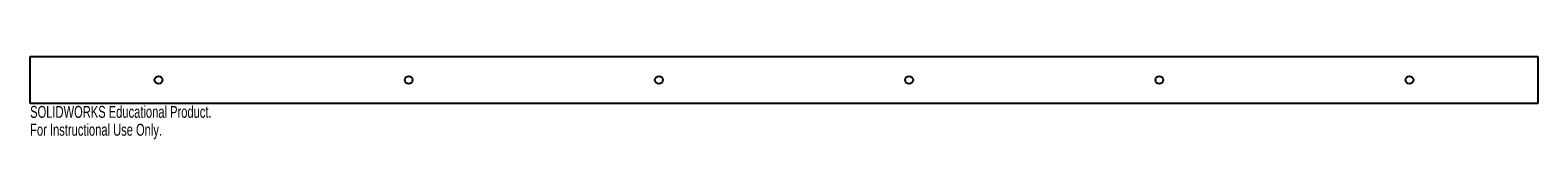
# Model space of a CAD drawing. Header units: inches. Extents: x -12.1 to 12.1, y -1 to 0.4.
import ezdxf

# ---------------------------------------------------------------- set-up
doc = ezdxf.new("R2010")
doc.units = ezdxf.units.IN
doc.header["$MEASUREMENT"] = 0
doc.styles.add('SLDTEXTSTYLE0', font='TXT', dxfattribs={"width": 0.7})

msp = doc.modelspace()

# ---------------------------------------------------------------- linework, layer by layer
at = {"color": 7, "linetype": 'Continuous', "lineweight": 25}
for p, q in [((-12.053, 0.375), (12.053, 0.375)), ((-12.053, -0.375), (-12.053, 0.375)), ((12.053, 0.375), (12.053, -0.375)), ((12.053, -0.375), (-12.053, -0.375))]:
    msp.add_line(p, q, dxfattribs=at)
for centre in [(-10, 0), (-6, 0), (-2, 0), (2, 0), (6, 0), (10, 0)]:
    msp.add_circle(centre, 0.0625, dxfattribs=at)

# ---------------------------------------------------------------- texts
at = {"color": 7, "linetype": 'Continuous', "char_height": 0.1903, "attachment_point": 1, "style": 'SLDTEXTSTYLE0'}
for s, insert in [('SOLIDWORKS Educational Product.', (-12.053, -0.415)), ('For Instructional Use Only.', (-12.053, -0.701))]:
    msp.add_mtext(s, dxfattribs=dict(at, insert=insert))

doc.saveas('drawing.dxf')
